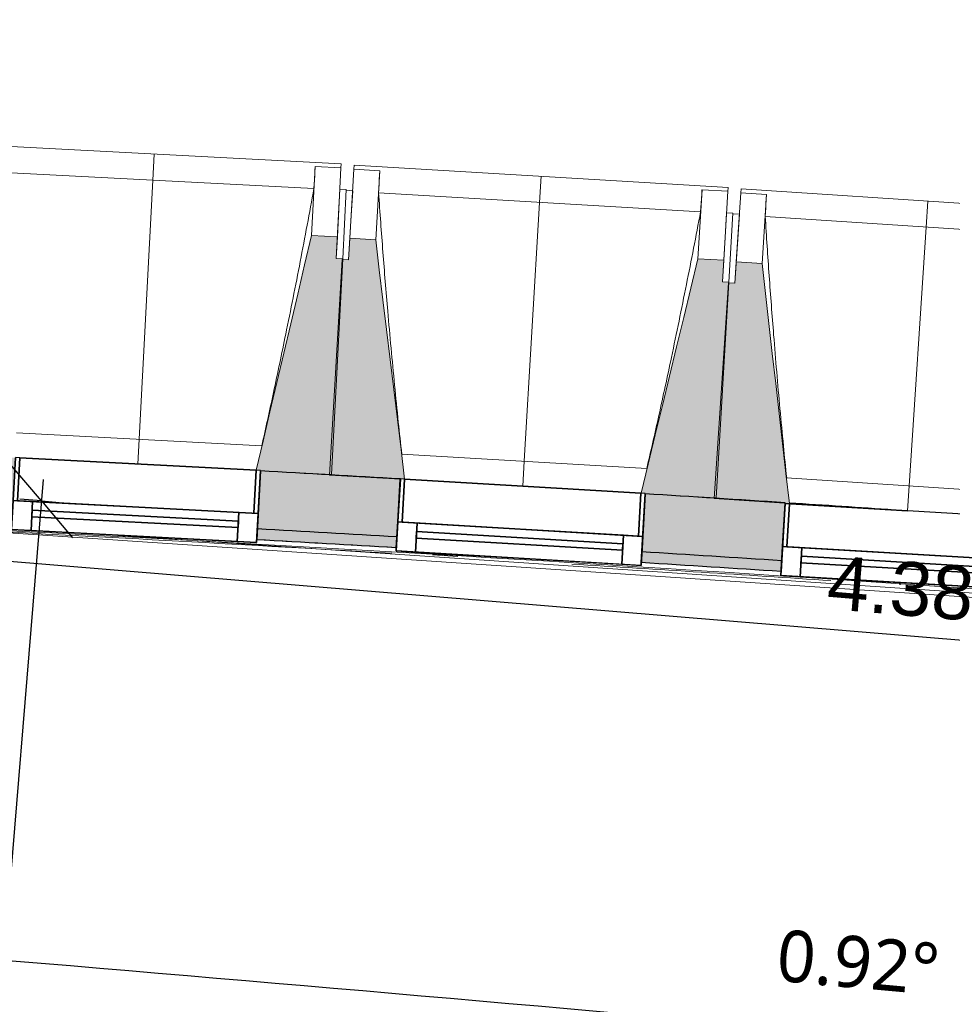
# Model space of a CAD drawing. Header units: centimetres. Extents: x -3926 to 10306, y -31136 to 469.
# Tile 48 of 148: x -1416 to -1200, y -1556 to -1327. Entities that reach past the tile are written whole.
import ezdxf

# ---------------------------------------------------------------- set-up
doc = ezdxf.new("R2010")
doc.units = ezdxf.units.CM
for name, color, linetype, lineweight in [('0-1', 7, 'Continuous', 5), ('COTGEN', 7, 'Continuous', 30), ('COTGEN-50', 7, 'Continuous', 30), ('MENUISERIES', 7, 'Continuous', 18), ('MENUISERIES-1', 7, 'Continuous', 25), ('MUR', 7, 'Continuous', 25), ('OSSATURE', 7, 'Continuous', 18), ('OSSATURE_C', 7, 'Continuous', 18), ('SERRU', 7, 'Continuous', 18), ('SERRU-traverse', 7, 'Continuous', 18), ('Z', 7, 'Continuous', 18)]:
    doc.layers.add(name, color=color, linetype=linetype, lineweight=lineweight)
doc.layers.add('A-ANNO-NPLT', color=7, linetype='Continuous', lineweight=25, plot=False)
for name, color, linetype, lineweight, true_color in [('A-GLAZ-GLAS', 7, 'Continuous', 25, 0x5c63b1), ('COTGEN-1', 9, 'Continuous', 30, 0x808080), ('HACHURE_C-1', 6, 'Continuous', 25, 0xff00ff), ('HACHURE_C-2', 6, 'Continuous', 5, 0xff00ff), ('MENUISERIES-2', 7, 'Continuous', 25, 0x5c63b1), ('MUR_C-1', 6, 'Continuous', 25, 0xff00ff), ('OSSATURE-1', 7, 'Continuous', 5, 0x787878), ('OSSATURE-2', 5, 'Continuous', 25, 0x0000ff)]:
    doc.layers.add(name, color=color, linetype=linetype, lineweight=lineweight, true_color=true_color)
doc.styles.add('Arial_1', font='arial.ttf', dxfattribs={"height": 12.5})
doc.styles.add('Trebuchet MS_1', font='trebuc.ttf', dxfattribs={"height": 12})
doc.dimstyles.new('Cotes_linéaires', dxfattribs={"dimscale": 30.48, "dimtxt": 12.371411, "dimasz": 0.520833, "dimexe": 0.328084, "dimexo": 0, "dimgap": 0.246063, "dimtad": 1, "dimlfac": 0.01, "dimrnd": 0.01, "dimzin": 0, "dimdsep": 46, "dimtxsty": 'Trebuchet MS_1', "dimblk1": 'OBLIQUE', "dimblk2": 'OBLIQUE', "dimsah": 1, "dimcen": 0.09, "dimazin": 0, "dimtfac": 1, "dimtdec": 4, "dimtix": 1, "dimtmove": 0, "dimatfit": 3, "dimfxl": 1, "dimtvp": 1, "dimtfill": 1, "dimtolj": 1, "dimtzin": 0, "dimarcsym": 2})
doc.dimstyles.new('DRMN_COTE', dxfattribs={"dimscale": 30.48, "dimtxt": 12.753242, "dimasz": 0.520833, "dimexe": 0.164042, "dimexo": 0.0625, "dimgap": 0.032808, "dimtad": 1, "dimlfac": 0.01, "dimrnd": 0.01, "dimzin": 0, "dimdsep": 46, "dimtxsty": 'Arial_1', "dimblk1": 'OBLIQUE', "dimblk2": 'OBLIQUE', "dimsah": 1, "dimcen": 0.09, "dimdle": 0.164042, "dimazin": 0, "dimtfac": 1, "dimtdec": 4, "dimtix": 1, "dimtmove": 0, "dimatfit": 3, "dimfxl": 0.164042, "dimfxlon": 1, "dimtvp": 1, "dimtolj": 1, "dimtzin": 0, "dimarcsym": 2})

# ---------------------------------------------------------------- blocks, each defined once
blk = doc.blocks.new('XXX_VIDE FENETRE - 550-V9-2021_015_1113_DCE_1_100_N0_cloison')
at = {"layer": 'A-ANNO-NPLT'}
for p, q in [((-28.5, 0), (-28.5, -10)), ((-27.5, 0), (-28.5, 0)), ((-27.5, -10), (-27.5, 0)), ((28.5, 0), (27.5, 0)), ((27.5, 0), (27.5, -10)), ((28.5, -10), (28.5, 0)), ((-28.5, -10), (-27.5, -10)), ((-24, -10), (-28.5, -10)), ((-28.5, -10), (-28.5, -16.75)), ((-24, -16.75), (-24, -10)), ((24, -10), (24, -16.75)), ((28.5, -10), (24, -10)), ((27.5, -10), (28.5, -10)), ((28.5, -16.75), (28.5, -10)), ((-28.5, -16.75), (-24, -16.75)), ((24, -16.75), (28.5, -16.75))]:
    blk.add_line(p, q, dxfattribs=at)
at = {"layer": 'A-GLAZ-GLAS'}
for p, q in [((24, -12), (-24, -12)), ((-24, -12), (-24, -13.5)), ((-24, -13.5), (24, -13.5)), ((24, -13.5), (24, -12))]:
    blk.add_line(p, q, dxfattribs=at)
at = {"layer": 'MENUISERIES-1'}
for p, q in [((-27.51, 0), (27.51, 0)), ((-27.5, 0), (-27.5, -10)), ((27.5, 0), (-27.5, 0)), ((27.5, -10), (27.5, 0)), ((-28.5, -10), (-28.5, -0.07)), ((28.5, -0.07), (28.5, -10)), ((28.5, -10), (-28.5, -10)), ((-28.5, -16.75), (-28.5, -10)), ((-28.5, -10), (28.5, -10)), ((-27.5, -10), (27.5, -10)), ((-24, -10), (-24, -16.75)), ((24, -10), (-24, -10)), ((24, -16.75), (24, -10)), ((28.5, -10), (28.5, -16.75)), ((28.5, -16.75), (-28.5, -16.75)), ((-24, -16.75), (24, -16.75))]:
    blk.add_line(p, q, dxfattribs=at)
at = {"layer": 'MENUISERIES-2'}
for p, q in [((-24, -13.5), (-24, -12)), ((-24, -12), (24, -12)), ((24, -13.5), (-24, -13.5)), ((24, -12), (24, -13.5))]:
    blk.add_line(p, q, dxfattribs=at)
blk = doc.blocks.new('XXX_VIDE FENETRE - 550-V10-2021_015_1113_DCE_1_100_N0_cloison')
at = {"layer": 'A-ANNO-NPLT'}
for p, q in [((-28.5, 0), (-28.5, -10)), ((-27.5, 0), (-28.5, 0)), ((-27.5, -10), (-27.5, 0)), ((28.5, 0), (27.5, 0)), ((27.5, 0), (27.5, -10)), ((28.5, -10), (28.5, 0)), ((-28.5, -10), (-27.5, -10)), ((-24, -10), (-28.5, -10)), ((-28.5, -10), (-28.5, -16.75)), ((-24, -16.75), (-24, -10)), ((24, -10), (24, -16.75)), ((28.5, -10), (24, -10)), ((27.5, -10), (28.5, -10)), ((28.5, -16.75), (28.5, -10)), ((-28.5, -16.75), (-24, -16.75)), ((24, -16.75), (28.5, -16.75))]:
    blk.add_line(p, q, dxfattribs=at)
at = {"layer": 'A-GLAZ-GLAS'}
for p, q in [((24, -12), (-24, -12)), ((-24, -12), (-24, -13.5)), ((-24, -13.5), (24, -13.5)), ((24, -13.5), (24, -12))]:
    blk.add_line(p, q, dxfattribs=at)
at = {"layer": 'MENUISERIES-1'}
for p, q in [((-28.5, 0), (0, 0)), ((-28.5, -10), (-28.5, 0)), ((-27.5, 0), (-27.5, -10)), ((27.5, 0), (-27.5, 0)), ((27.5, -10), (27.5, 0)), ((28.5, -0.25), (28.5, -10)), ((28.5, -10), (-28.5, -10)), ((-28.5, -16.75), (-28.5, -10)), ((-28.5, -10), (28.5, -10)), ((-27.5, -10), (27.5, -10)), ((-24, -10), (-24, -16.75)), ((24, -10), (-24, -10)), ((24, -16.75), (24, -10)), ((28.5, -10), (28.5, -16.75)), ((28.5, -16.75), (-28.5, -16.75)), ((-24, -16.75), (24, -16.75))]:
    blk.add_line(p, q, dxfattribs=at)
at = {"layer": 'MENUISERIES-2'}
for p, q in [((-24, -13.5), (-24, -12)), ((-24, -12), (24, -12)), ((24, -13.5), (-24, -13.5)), ((24, -12), (24, -13.5))]:
    blk.add_line(p, q, dxfattribs=at)
blk = doc.blocks.new('Garde-corps - Garde-corps-505703-2021_015_1113_DCE_1_100_N0_cloison')
at = {"layer": 'SERRU-traverse'}
for p, q in [((-1428.88, -1445.26), (-994.68, -1474.45)), ((-1400.36, -1446.14), (-1020.43, -1471.68)), ((-1332.06, -1449.22), (-1328.76, -1449.41)), ((-1328.76, -1449.41), (-1332.06, -1449.22)), ((-1320.32, -1451.1), (-1314.48, -1451.45)), ((-1211.85, -1457.96), (-1211.65, -1457.97))]:
    blk.add_line(p, q, dxfattribs=at)
for radius, start, end in [(13727.3, 85.24477, 87.064083), (13726.96, 86.648438, 87.062717), (13728.31, 86.667186, 86.77995), (13728.31, 86.667186, 86.77995), (13728.31, 86.270695, 86.406616), (13728.31, 86.270695, 86.406616), (13726.96, 86.221927, 86.473789)]:
    blk.add_arc((-2132.29, -15154.19), radius, start, end, dxfattribs=at)
blk = doc.blocks.new('B02_ARC_rvt-1-2021_015_1113_DCE_1_100_N0_cloison')
at = {"layer": 'HACHURE_C-1'}
h = blk.add_hatch(color=256, dxfattribs=at)
h.paths.add_polyline_path([(-261.58, -1553.93), (-261.24, -1551.46), (-292.42, -1547.2), (-292.75, -1549.68), (-268.5, -1552.98)])
h.paths.add_polyline_path([(-349.25, -1542.16), (-348.92, -1539.68), (-381.13, -1535.5), (-381.44, -1537.98), (-349.34, -1542.15)])
h.paths.add_polyline_path([(-437.99, -1530.83), (-437.68, -1528.35), (-450.05, -1526.82), (-450.34, -1529.3), (-438.08, -1530.82)])
h.paths.add_polyline_path([(-457.29, -1528.44), (-457, -1525.96), (-469.83, -1524.39), (-470.11, -1526.87), (-457.91, -1528.37)])
h.paths.add_polyline_path([(-526.7, -1520.09), (-526.43, -1517.61), (-558.78, -1513.84), (-559.05, -1516.32), (-526.81, -1520.08)])
h.paths.add_polyline_path([(-615.69, -1509.91), (-615.41, -1507.42), (-647.7, -1503.87), (-647.96, -1506.36), (-615.77, -1509.9)])
h.paths.add_polyline_path([(-704.64, -1500.31), (-704.38, -1497.83), (-736.69, -1494.49), (-736.93, -1496.97), (-704.72, -1500.3)])
h.paths.add_polyline_path([(-793.65, -1491.3), (-793.4, -1488.81), (-825.64, -1485.69), (-825.85, -1488.18), (-793.72, -1491.29)])
h.paths.add_polyline_path([(-882.61, -1482.87), (-882.4, -1480.38), (-914.83, -1477.46), (-915.04, -1479.95), (-882.69, -1482.87)])
h.paths.add_polyline_path([(-971.83, -1475.01), (-971.62, -1472.52), (-984.73, -1471.42), (-984.98, -1473.9), (-971.89, -1475.01)])
h.paths.add_polyline_path([(-991.95, -1473.32), (-991.71, -1470.83), (-1003.99, -1469.81), (-1004.18, -1472.31), (-992.58, -1473.27)])
h.paths.add_polyline_path([(-1061, -1467.74), (-1060.8, -1465.25), (-1093.19, -1462.75), (-1093.33, -1465.25), (-1061.06, -1467.74)])
h.paths.add_polyline_path([(-1150.21, -1461.05), (-1150.03, -1458.56), (-1182.34, -1456.28), (-1182.49, -1458.77), (-1150.27, -1461.05)])
h.paths.add_polyline_path([(-1239.36, -1454.95), (-1239.22, -1452.45), (-1271.72, -1450.37), (-1271.86, -1452.87), (-1239.42, -1454.94)])
h.paths.add_polyline_path([(-1328.76, -1449.41), (-1328.61, -1446.92), (-1361.04, -1445.05), (-1361.17, -1447.55), (-1328.8, -1449.41)])
h.paths.add_polyline_path([(-1418.09, -1444.47), (-1417.96, -1441.97), (-1431.16, -1441.29), (-1431.37, -1443.78), (-1418.13, -1444.47)])
h.paths.add_polyline_path([(-1438.36, -1443.43), (-1438.16, -1440.93), (-1450.39, -1440.32), (-1450.51, -1442.82), (-1438.99, -1443.39)])
h.paths.add_polyline_path([(-1507.44, -1440.1), (-1507.33, -1437.61), (-1539.78, -1436.17), (-1539.88, -1438.67), (-1507.48, -1440.1)])
h.paths.add_polyline_path([(-1596.83, -1436.32), (-1596.73, -1433.83), (-1629.19, -1432.6), (-1629.27, -1435.1), (-1596.86, -1436.32)])
h.paths.add_polyline_path([(-1686.23, -1433.13), (-1686.15, -1430.63), (-1718.62, -1429.61), (-1718.68, -1432.11), (-1686.26, -1433.12)])
h.paths.add_polyline_path([(-1775.66, -1430.51), (-1775.59, -1428.01), (-1808.06, -1427.21), (-1808.11, -1429.71), (-1775.68, -1430.51)])
h.paths.add_polyline_path([(-1865.1, -1428.48), (-1865.05, -1425.98), (-1897.53, -1425.38), (-1897.56, -1427.88), (-1865.11, -1428.48)])
h.paths.add_polyline_path([(-2320.77, -1427.17), (-2312.4, -1427.06), (-2312.47, -1424.56), (-2320.8, -1424.67), (-2320.77, -1427.15)])
h.paths.add_polyline_path([(-1954.55, -1427.03), (-1954.56, -1424.53), (-1987, -1424.15), (-1986.97, -1426.65), (-1954.56, -1427.03)])
h.paths.add_polyline_path([(-2255.4, -1426.43), (-2222.94, -1426.18), (-2222.98, -1423.68), (-2255.43, -1423.93), (-2255.41, -1425.99)])
h.paths.add_polyline_path([(-2044.01, -1426.16), (-2044.02, -1423.66), (-2076.47, -1423.49), (-2076.47, -1425.99), (-2044.02, -1426.16)])
h.paths.add_polyline_path([(-2165.94, -1425.92), (-2133.48, -1425.88), (-2133.48, -1423.38), (-2165.95, -1423.42)])
at = {"layer": 'HACHURE_C-2'}
h = blk.add_hatch(color=256, dxfattribs=at)
h.paths.add_polyline_path([(-261.24, -1551.46), (-259.46, -1538.12), (-290.66, -1533.82), (-292.42, -1547.2), (-268.5, -1550.46)])
h.paths.add_polyline_path([(-348.92, -1539.68), (-347.16, -1526.3), (-379.46, -1522.11), (-381.13, -1535.5), (-349.34, -1539.63)])
h.paths.add_polyline_path([(-437.68, -1528.35), (-436.01, -1514.95), (-468.33, -1510.97), (-469.83, -1524.39), (-438.08, -1528.3)])
h.paths.add_polyline_path([(-526.43, -1517.61), (-524.93, -1504.19), (-557.28, -1500.42), (-558.78, -1513.84), (-526.81, -1517.56)])
h.paths.add_polyline_path([(-615.41, -1507.42), (-613.92, -1494), (-646.29, -1490.44), (-647.7, -1503.87), (-615.77, -1507.38)])
h.paths.add_polyline_path([(-704.38, -1497.83), (-703.01, -1484.39), (-735.36, -1481.05), (-736.69, -1494.49), (-704.72, -1497.79)])
h.paths.add_polyline_path([(-793.4, -1488.81), (-792.11, -1475.37), (-824.5, -1472.24), (-825.64, -1485.69), (-793.72, -1488.78)])
h.paths.add_polyline_path([(-882.4, -1480.38), (-881.25, -1466.93), (-913.69, -1464.01), (-914.83, -1477.46), (-882.69, -1480.36)])
h.paths.add_polyline_path([(-971.62, -1472.52), (-970.49, -1459.07), (-1002.93, -1456.36), (-1003.99, -1469.81), (-971.89, -1472.5)])
h.paths.add_polyline_path([(-1060.8, -1465.25), (-1059.77, -1451.79), (-1092.22, -1449.29), (-1093.19, -1462.75), (-1061.06, -1465.23)])
h.paths.add_polyline_path([(-1150.03, -1458.56), (-1149.09, -1445.09), (-1181.55, -1442.8), (-1182.34, -1456.28), (-1150.27, -1458.54)])
h.paths.add_polyline_path([(-1239.22, -1452.45), (-1238.42, -1438.97), (-1270.92, -1436.89), (-1271.72, -1450.37), (-1239.42, -1452.44)])
h.paths.add_polyline_path([(-1328.61, -1446.92), (-1327.82, -1433.44), (-1360.33, -1431.57), (-1361.04, -1445.05), (-1328.8, -1446.91)])
h.paths.add_polyline_path([(-1417.96, -1441.97), (-1417.25, -1428.49), (-1449.77, -1426.83), (-1450.39, -1440.32), (-1418.13, -1441.96)])
h.paths.add_polyline_path([(-1507.33, -1437.61), (-1506.71, -1424.12), (-1539.25, -1422.68), (-1539.78, -1436.17), (-1507.48, -1437.6)])
h.paths.add_polyline_path([(-1596.73, -1433.83), (-1596.2, -1420.34), (-1628.74, -1419.1), (-1629.19, -1432.6), (-1596.86, -1433.82)])
h.paths.add_polyline_path([(-1686.15, -1430.63), (-1685.71, -1417.13), (-1718.26, -1416.11), (-1718.62, -1429.61), (-1686.26, -1430.62)])
h.paths.add_polyline_path([(-1775.59, -1428.01), (-1775.24, -1414.52), (-1807.8, -1413.71), (-1808.06, -1427.21), (-1775.68, -1428.01)])
h.paths.add_polyline_path([(-1865.05, -1425.98), (-1864.78, -1412.48), (-1897.34, -1411.89), (-1897.48, -1425.39), (-1865.11, -1425.98)])
h.paths.add_polyline_path([(-2334.3, -1424.86), (-2312.43, -1424.56), (-2312.6, -1411.06), (-2334.51, -1411.36), (-2334.3, -1424.77)])
h.paths.add_polyline_path([(-1954.52, -1424.53), (-1954.34, -1411.03), (-1986.9, -1410.65), (-1986.97, -1424.15), (-1954.56, -1424.53)])
h.paths.add_polyline_path([(-2255.43, -1423.93), (-2222.95, -1423.68), (-2223.04, -1410.18), (-2255.6, -1410.43), (-2255.43, -1423.79)])
h.paths.add_polyline_path([(-2043.99, -1423.66), (-2043.9, -1410.16), (-2076.47, -1409.99), (-2076.47, -1423.49), (-2044.02, -1423.66)])
h.paths.add_polyline_path([(-2165.95, -1423.42), (-2133.47, -1423.38), (-2133.47, -1409.88), (-2166.04, -1409.92), (-2165.95, -1423.39)])
at = {"layer": 'MUR'}
for p, q in [((-1361.17, -1447.55), (-1360.33, -1431.57)), ((-1327.82, -1433.5), (-1328.76, -1449.41)), ((-1271.86, -1452.87), (-1270.92, -1436.89)), ((-1238.42, -1439.04), (-1239.36, -1454.95))]:
    blk.add_line(p, q, dxfattribs=at)
blk.add_arc((-2132.29, -15154.19), 13744.31, 86.164982, 86.266982, dxfattribs=at)
at = {"layer": 'MUR_C-1'}
for p, q in [((-1360.33, -1431.57), (-1361.17, -1447.55)), ((-1328.76, -1449.41), (-1327.82, -1433.44)), ((-1270.92, -1436.89), (-1271.86, -1452.87)), ((-1239.36, -1454.95), (-1238.42, -1438.97))]:
    blk.add_line(p, q, dxfattribs=at)
for radius, start, end in [(13744.31, 86.644484, 86.78025), (13744.31, 86.271104, 86.406868), (13730.81, 86.644505, 86.780038), (13728.31, 86.644509, 86.779999), (13730.81, 86.270759, 86.406656), (13728.31, 86.270695, 86.406617)]:
    blk.add_arc((-2132.29, -15154.19), radius, start, end, dxfattribs=at)
at = {"layer": 'MENUISERIES'}
for name, p, rotation in [('XXX_VIDE FENETRE - 550-V9-2021_015_1113_DCE_1_100_N0_cloison', (-1388.79, -1429.98), 356.9953398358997), ('XXX_VIDE FENETRE - 550-V9-2021_015_1113_DCE_1_100_N0_cloison', (-1299.37, -1435.12), 356.6222734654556), ('XXX_VIDE FENETRE - 550-V10-2021_015_1113_DCE_1_100_N0_cloison', (-1209.98, -1440.84), 356.6222734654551)]:
    blk.add_blockref(name, p, dxfattribs=dict(at, rotation=rotation))
at = {"layer": 'SERRU'}
blk.add_blockref('Garde-corps - Garde-corps-505703-2021_015_1113_DCE_1_100_N0_cloison', (0, 0), dxfattribs=at)
blk = doc.blocks.new('20_MUR PREFA_01 - Type 1-3119337-2021_015_1113_DCE_1_100_N0_cloison')
at = {"layer": 'Z'}
for p, q in [((0, 72.21), (0, 66.14)), ((0, 66.14), (0, 5.85)), ((0, 0.07), (0, 5.85))]:
    blk.add_line(p, q, dxfattribs=at)
blk = doc.blocks.new('B02_DC_STR_rvt-1-2021_015_1113_DCE_1_100_N0_cloison')
at = {"layer": 'OSSATURE-1'}
for points in [[(-1343.85, -1432.4), (-1341.22, -1382.25), (-1342.72, -1382.17), (-1342.46, -1377.18), (-1348.45, -1376.86), (-1361.31, -1431.42), (-1360.33, -1431.47), (-1360.33, -1431.54), (-1354.78, -1431.83)], [(-1327.82, -1433.5), (-1327.82, -1433.44), (-1326.84, -1433.44), (-1333.55, -1377.85), (-1339.54, -1377.49), (-1339.84, -1382.49), (-1341.33, -1382.4), (-1344.29, -1432.53), (-1327.98, -1433.5)], [(-1254.45, -1437.83), (-1251.49, -1387.7), (-1252.99, -1387.61), (-1252.69, -1382.62), (-1258.68, -1382.27), (-1271.9, -1436.74), (-1270.92, -1436.79), (-1270.92, -1436.86), (-1265.3, -1437.19)], [(-1237.43, -1439.11), (-1243.79, -1383.35), (-1249.78, -1382.95), (-1250.11, -1387.94), (-1251.6, -1387.85), (-1254.89, -1437.96), (-1238.22, -1439.05)]]:
    blk.add_hatch(color=256, dxfattribs=at).paths.add_polyline_path(points)
at = {"layer": 'OSSATURE'}
for p, q in [((-1341.57, -1360.22), (-1428.45, -1355.66)), ((-1347.6, -1360.81), (-1348.45, -1376.86)), ((-1347.61, -1360.83), (-1347.6, -1360.81)), ((-1347.6, -1360.81), (-1341.61, -1361.12)), ((-1341.61, -1361.12), (-1342.46, -1377.18)), ((-1341.57, -1360.22), (-1341.61, -1361.15)), ((-1339.54, -1377.49), (-1338.59, -1361.44)), ((-1338.6, -1361.47), (-1338.54, -1360.54)), ((-1338.59, -1361.44), (-1332.6, -1361.8)), ((-1251.69, -1365.67), (-1338.54, -1360.54)), ((-1347.9, -1365.96), (-1422.75, -1362.03)), ((-1333.55, -1377.85), (-1332.6, -1361.8)), ((-1332.6, -1361.8), (-1332.6, -1361.82)), ((-1251.69, -1365.67), (-1251.75, -1366.6)), ((-1248.73, -1366.94), (-1248.67, -1366.01)), ((-1161.86, -1371.7), (-1248.67, -1366.01)), ((-1341.87, -1366.12), (-1342.18, -1371.91)), ((-1340.38, -1366.2), (-1341.87, -1366.12)), ((-1340.38, -1366.2), (-1341.22, -1382.25)), ((-1338.89, -1366.44), (-1340.39, -1366.35)), ((-1339.23, -1372.23), (-1338.89, -1366.44)), ((-1258.06, -1371.36), (-1332.88, -1366.95)), ((-1257.73, -1366.22), (-1258.68, -1382.27)), ((-1257.74, -1366.24), (-1257.73, -1366.22)), ((-1257.73, -1366.22), (-1251.74, -1366.57)), ((-1251.74, -1366.57), (-1252.69, -1382.62)), ((-1249.78, -1382.95), (-1248.73, -1366.91)), ((-1248.73, -1366.91), (-1242.74, -1367.3)), ((-1243.79, -1383.35), (-1242.74, -1367.3)), ((-1242.74, -1367.3), (-1242.74, -1367.33)), ((-1342.18, -1371.91), (-1342.72, -1382.17)), ((-1339.84, -1382.49), (-1339.23, -1372.23)), ((-1252.04, -1371.56), (-1252.38, -1377.35)), ((-1250.54, -1371.65), (-1252.04, -1371.56)), ((-1250.54, -1371.65), (-1251.49, -1387.7)), ((-1249.06, -1371.9), (-1250.55, -1371.8)), ((-1249.43, -1377.69), (-1249.06, -1371.9)), ((-1168.26, -1377.35), (-1243.05, -1372.45)), ((-1252.38, -1377.35), (-1252.99, -1387.61)), ((-1250.11, -1387.94), (-1249.43, -1377.69)), ((-1416.97, -1422.71), (-1360, -1425.7)), ((-1327.5, -1427.66), (-1270.55, -1431.03)), ((-1361.31, -1431.42), (-1416.26, -1428.53)), ((-1271.9, -1436.74), (-1326.83, -1433.49)), ((-1238.07, -1433.2), (-1181.14, -1436.93)), ((-1209.98, -1440.84), (-1237.43, -1439.04))]:
    blk.add_line(p, q, dxfattribs=at)
at = {"layer": 'OSSATURE', "flags": 128}
for points in [[(-1347.9, -1365.96), (-1347.84, -1364.93), (-1347.78, -1363.91), (-1347.72, -1362.88), (-1347.67, -1361.86), (-1347.61, -1360.83)], [(-1332.6, -1361.82), (-1332.66, -1362.85), (-1332.72, -1363.87), (-1332.77, -1364.9), (-1332.83, -1365.92), (-1332.88, -1366.95)], [(-1258.06, -1371.36), (-1258, -1370.34), (-1257.93, -1369.32), (-1257.87, -1368.29), (-1257.8, -1367.27), (-1257.74, -1366.24)], [(-1242.74, -1367.33), (-1242.8, -1368.35), (-1242.87, -1369.38), (-1242.93, -1370.4), (-1242.99, -1371.43), (-1243.05, -1372.45)]]:
    blk.add_lwpolyline(points, dxfattribs=at)
at = {"layer": 'OSSATURE'}
for points, knots in [([(-1360.01, -1425.7), (-1359.08, -1421.58), (-1357.68, -1415.2), (-1355.85, -1406.56), (-1354.33, -1399.25), (-1352.74, -1391.36), (-1350.52, -1380.07), (-1348.93, -1371.61), (-1347.9, -1365.96)], [0.0183438, 0.0183438, 0.0183438, 0.0183438, 0.2222222, 0.3333333, 0.4444444, 0.5833333, 0.7222222, 1, 1, 1, 1]), ([(-1332.88, -1366.95), (-1332.56, -1371.53), (-1332.06, -1378.41), (-1331.33, -1387.57), (-1330.7, -1395.02), (-1329.99, -1403.03), (-1329.17, -1411.62), (-1328.34, -1419.84), (-1327.76, -1425.18), (-1327.49, -1427.67)], [0, 0, 0, 0, 0.2222222, 0.3333333, 0.4444444, 0.5833333, 0.7222222, 0.8611111, 0.9816328, 0.9816328, 0.9816328, 0.9816328]), ([(-1270.56, -1431.03), (-1269.61, -1426.91), (-1268.16, -1420.55), (-1266.27, -1411.92), (-1264.71, -1404.61), (-1263.07, -1396.73), (-1260.78, -1385.46), (-1259.13, -1377.01), (-1258.06, -1371.36)], [0.0183438, 0.0183438, 0.0183438, 0.0183438, 0.2222222, 0.3333333, 0.4444444, 0.5833333, 0.7222222, 1, 1, 1, 1]), ([(-1243.05, -1372.45), (-1242.76, -1377.04), (-1242.3, -1383.92), (-1241.63, -1393.08), (-1241.05, -1400.54), (-1240.39, -1408.56), (-1239.63, -1417.15), (-1238.85, -1425.37), (-1238.31, -1430.72), (-1238.05, -1433.2)], [0, 0, 0, 0, 0.2222222, 0.3333333, 0.4444444, 0.5833333, 0.7222222, 0.8611111, 0.9816328, 0.9816328, 0.9816328, 0.9816328])]:
    blk.add_open_spline(points, degree=3, knots=knots, dxfattribs=at)
at = {"layer": 'OSSATURE_C'}
for p, q in [((-1342.46, -1377.18), (-1348.45, -1376.86)), ((-1342.72, -1382.17), (-1342.46, -1377.18)), ((-1339.54, -1377.49), (-1339.84, -1382.49)), ((-1333.55, -1377.85), (-1339.54, -1377.49)), ((-1341.33, -1382.4), (-1344.29, -1432.53)), ((-1343.85, -1432.4), (-1341.22, -1382.25)), ((-1341.22, -1382.25), (-1342.72, -1382.17)), ((-1339.84, -1382.49), (-1341.33, -1382.4)), ((-1252.69, -1382.62), (-1258.68, -1382.27)), ((-1252.99, -1387.61), (-1252.69, -1382.62)), ((-1249.78, -1382.95), (-1250.11, -1387.94)), ((-1243.79, -1383.35), (-1249.78, -1382.95)), ((-1251.6, -1387.85), (-1254.89, -1437.96)), ((-1254.45, -1437.83), (-1251.49, -1387.7)), ((-1251.49, -1387.7), (-1252.99, -1387.61)), ((-1250.11, -1387.94), (-1251.6, -1387.85)), ((-1360.34, -1431.54), (-1343.85, -1432.4)), ((-1344.29, -1432.53), (-1327.82, -1433.5)), ((-1270.93, -1436.86), (-1254.45, -1437.83)), ((-1254.89, -1437.96), (-1237.43, -1439.11))]:
    blk.add_line(p, q, dxfattribs=at)
at = {"layer": 'OSSATURE_C', "flags": 128}
for points in [[(-1348.45, -1376.86), (-1350.06, -1383.69), (-1351.67, -1390.52), (-1353.28, -1397.35), (-1354.89, -1404.18), (-1356.5, -1411), (-1358.11, -1417.83), (-1359.72, -1424.66), (-1361.31, -1431.42)], [(-1326.83, -1433.49), (-1327.66, -1426.6), (-1328.5, -1419.63), (-1329.35, -1412.67), (-1330.19, -1405.71), (-1331.03, -1398.74), (-1331.87, -1391.78), (-1332.71, -1384.81), (-1333.55, -1377.85)], [(-1258.68, -1382.27), (-1260.34, -1389.08), (-1261.99, -1395.9), (-1263.65, -1402.72), (-1265.3, -1409.54), (-1266.95, -1416.35), (-1268.61, -1423.17), (-1270.26, -1429.99), (-1271.9, -1436.74)], [(-1237.43, -1439.11), (-1238.22, -1432.14), (-1239.02, -1425.17), (-1239.81, -1418.2), (-1240.61, -1411.23), (-1241.41, -1404.26), (-1242.2, -1397.29), (-1243, -1390.32), (-1243.79, -1383.35)]]:
    blk.add_lwpolyline(points, dxfattribs=at)
at = {"layer": 'OSSATURE-2'}
for p, rotation in [((-1388.79, -1430.05), 356.9953398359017), ((-1299.37, -1435.18), 356.6222734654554), ((-1209.99, -1440.9), 356.249207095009)]:
    blk.add_blockref('20_MUR PREFA_01 - Type 1-3119337-2021_015_1113_DCE_1_100_N0_cloison', p, dxfattribs=dict(at, rotation=rotation))
blk = doc.blocks.new('DIMBLOCK3-2021_015_1113_DCE_1_100_N0_cloison')
at = {"layer": 'COTGEN-50', "color": 8, "true_color": 0x808080}
for p, q in [((-1411.23, -1438.54), (-1418.49, -1429.98)), ((-1410.82, -1433.56), (-1451.72, -1926.67)), ((-1411.23, -1438.54), (-1416.22, -1438.13)), ((-1411.23, -1438.54), (-1403.98, -1447.11)), ((-1411.23, -1438.54), (-1406.25, -1438.96)), ((-1451.31, -1921.69), (-1458.56, -1913.12)), ((-1451.31, -1921.69), (-1456.29, -1921.28)), ((-1451.31, -1921.69), (-1444.05, -1930.26)), ((-1451.31, -1921.69), (-1446.32, -1922.1))]:
    blk.add_line(p, q, dxfattribs=at)
at = {"layer": 'COTGEN-50', "color": 0, "insert": (-1449.83, -1695.51), "char_height": 12.5, "width": 40.4965, "attachment_point": 1, "rotation": 85.2586, "line_spacing_factor": 0.941778, "style": 'Arial_1'}
blk.add_mtext('4.85', dxfattribs=at)
blk = doc.blocks.new('_Oblique')
at = {"color": 0, "linetype": 'ByBlock', "lineweight": -2}
blk.add_line((-0.5, -0.5), (0.5, 0.5), dxfattribs=at)
blk = doc.blocks.new('DIMBLOCK24-2021_015_1113_DCE_1_100_N0_cloison')
at = {"layer": 'COTGEN-50', "color": 8, "true_color": 0x808080}
for p, q in [((-1430.76, -1451.61), (-1422.2, -1444.36)), ((-1430.76, -1451.61), (-1430.35, -1446.63)), ((-1430.76, -1451.61), (-1439.33, -1458.87)), ((-989.43, -1488.22), (-1435.75, -1451.2)), ((-1430.76, -1451.61), (-1431.18, -1456.6)), ((-994.41, -1487.81), (-985.84, -1480.55)), ((-994.41, -1487.81), (-994, -1482.82)), ((-994.41, -1487.81), (-1002.98, -1495.06)), ((-994.41, -1487.81), (-994.82, -1492.79))]:
    blk.add_line(p, q, dxfattribs=at)
at = {"layer": 'COTGEN-50', "color": 0, "insert": (-1227.98, -1451.15), "char_height": 12.5, "width": 40.4965, "attachment_point": 1, "rotation": 355.2586, "line_spacing_factor": 0.941778, "style": 'Arial_1'}
blk.add_mtext('4.38', dxfattribs=at)
blk = doc.blocks.new('DIMBLOCK38-2021_015_1113_DCE_1_100_N0_cloison')
at = {"layer": 'COTGEN-50'}
for p, q in [((-1438.41, -1543.79), (-1436.76, -1523.85)), ((-1438.41, -1543.79), (-1439.24, -1553.75)), ((-1004.12, -1583.33), (-1002.15, -1563.43)), ((-1004.12, -1583.33), (-1005.11, -1593.28)), ((-1004.12, -1583.33), (-1004.12, -1583.33))]:
    blk.add_line(p, q, dxfattribs=at)
at = {"layer": 'COTGEN-50', "lineweight": 70}
for p, q in [((-1438.41, -1543.79), (-1429.84, -1536.53)), ((-1438.41, -1543.79), (-1446.98, -1551.04)), ((-1004.12, -1583.33), (-995.44, -1576.22)), ((-1004.12, -1583.33), (-1012.8, -1590.45))]:
    blk.add_line(p, q, dxfattribs=at)
at = {"layer": 'COTGEN-50'}
blk.add_arc((-3675.63, -28517.07), 27065.91, 84.335457, 85.258613, dxfattribs=at)
blk.add_arc((-3675.63, -28517.07), 27065.91, 84.335457, 85.258613, dxfattribs=at)
at = {"layer": 'COTGEN-50', "color": 0, "insert": (-1239.68, -1538.05), "char_height": 12, "width": 49.5695, "attachment_point": 1, "rotation": 354.797, "line_spacing_factor": 1.048425, "style": 'Trebuchet MS_1', "bg_fill": 3, "box_fill_scale": 1.25, "bg_fill_color": 256, "bg_fill_true_color": 13158600, "bg_fill_transparency": 0}
blk.add_mtext('0.92°', dxfattribs=at)
blk = doc.blocks.new('DIMBLOCK41-2021_015_1113_DCE_1_100_N0_cloison')
at = {"layer": 'COTGEN-50'}
for p, q in [((-2323.02, -1117.45), (-2323.17, -1107.45)), ((-2323.02, -1117.45), (-2318.27, -1427.14)), ((1459.94, -1572.92), (1462.47, -1563.25)), ((1459.94, -1572.92), (1383.27, -1867.09)), ((1459.94, -1572.92), (1459.94, -1572.92))]:
    blk.add_line(p, q, dxfattribs=at)
at = {"layer": 'COTGEN-50', "lineweight": 70}
for p, q in [((-2323.02, -1117.45), (-2315.2, -1109.39)), ((-2323.02, -1117.45), (-2330.83, -1125.51)), ((1459.94, -1572.92), (1469.63, -1567.24)), ((1459.94, -1572.92), (1450.26, -1578.6))]:
    blk.add_line(p, q, dxfattribs=at)
at = {"layer": 'COTGEN-50'}
blk.add_arc((-2106.17, -15253.9), 14138.12, 75.390267, 90.878841, dxfattribs=at)
blk.add_arc((-2106.17, -15253.9), 14138.12, 75.390267, 90.878841, dxfattribs=at)
at = {"layer": 'COTGEN-50', "color": 0, "insert": (-438.27, -1191.48), "char_height": 12, "width": 60.1376, "attachment_point": 1, "rotation": 353.1346, "line_spacing_factor": 1.048425, "style": 'Trebuchet MS_1', "bg_fill": 3, "box_fill_scale": 1.25, "bg_fill_color": 256, "bg_fill_true_color": 13158600, "bg_fill_transparency": 0}
blk.add_mtext('15.49°', dxfattribs=at)

msp = doc.modelspace()

# ---------------------------------------------------------------- block references
at = {"layer": '0-1'}
for name in ['B02_DC_STR_rvt-1-2021_015_1113_DCE_1_100_N0_cloison', 'B02_ARC_rvt-1-2021_015_1113_DCE_1_100_N0_cloison']:
    msp.add_blockref(name, (0, 0), dxfattribs=at)

# ---------------------------------------------------------------- dimensions: what is measured, and where the dimension line sits
at = {"layer": 'COTGEN-1'}
for base, p1, p2, angle, override, picture, middle in [((-1451.306, -1921.691), (-1406.25, -1438.956), (-1446.324, -1922.104), 85.25861, {"dimpost": '<>', "dimfxl": 484.807255}, 'DIMBLOCK3-2021_015_1113_DCE_1_100_N0_cloison', (-1438.627, -1679.507)), ((-1430.764, -1451.613), (-993.996, -1482.823), (-1431.177, -1456.596), 355.25861, {"dimpost": '<>', "dimfxl": 437.967159}, 'DIMBLOCK24-2021_015_1113_DCE_1_100_N0_cloison', (-1211.976, -1462.348))]:
    dim = msp.add_linear_dim(base=base, p1=p1, p2=p2, angle=angle, dimstyle='DRMN_COTE', override=override, dxfattribs=at)
    dim.commit()
    dim.dimension.update_dxf_attribs({"geometry": picture, "text_midpoint": middle})

# ---------------------------------------------------------------- next in the draw order: dimensions: what is measured, and where the dimension line sits
at = {"layer": 'COTGEN'}
dim = msp.add_angular_dim_3p(base=(-1148.812, -1569.373), center=(-3675.633, -28517.071), p1=(-1002.147, -1563.43), p2=(-1436.756, -1523.855), dimstyle='Cotes_linéaires', override={"dimpost": '<>', "dimfxl": 436.406534}, dxfattribs=at)
dim.commit()
dim.dimension.update_dxf_attribs({"geometry": 'DIMBLOCK38-2021_015_1113_DCE_1_100_N0_cloison', "text_midpoint": (-1219.95, -1549.116)})

# ---------------------------------------------------------------- next in the draw order: dimensions: what is measured, and where the dimension line sits
dim = msp.add_angular_dim_3p(base=(214.367, -1307.524), center=(-2106.165, -15253.902), p1=(1383.266, -1867.091), p2=(-2318.266, -1427.137), dimstyle='Cotes_linéaires', override={"dimpost": '<>', "dimfxl": 3727.586726}, dxfattribs=at)
dim.commit()
dim.dimension.update_dxf_attribs({"geometry": 'DIMBLOCK41-2021_015_1113_DCE_1_100_N0_cloison', "text_midpoint": (-414.493, -1203.634)})

doc.saveas('drawing.dxf')
